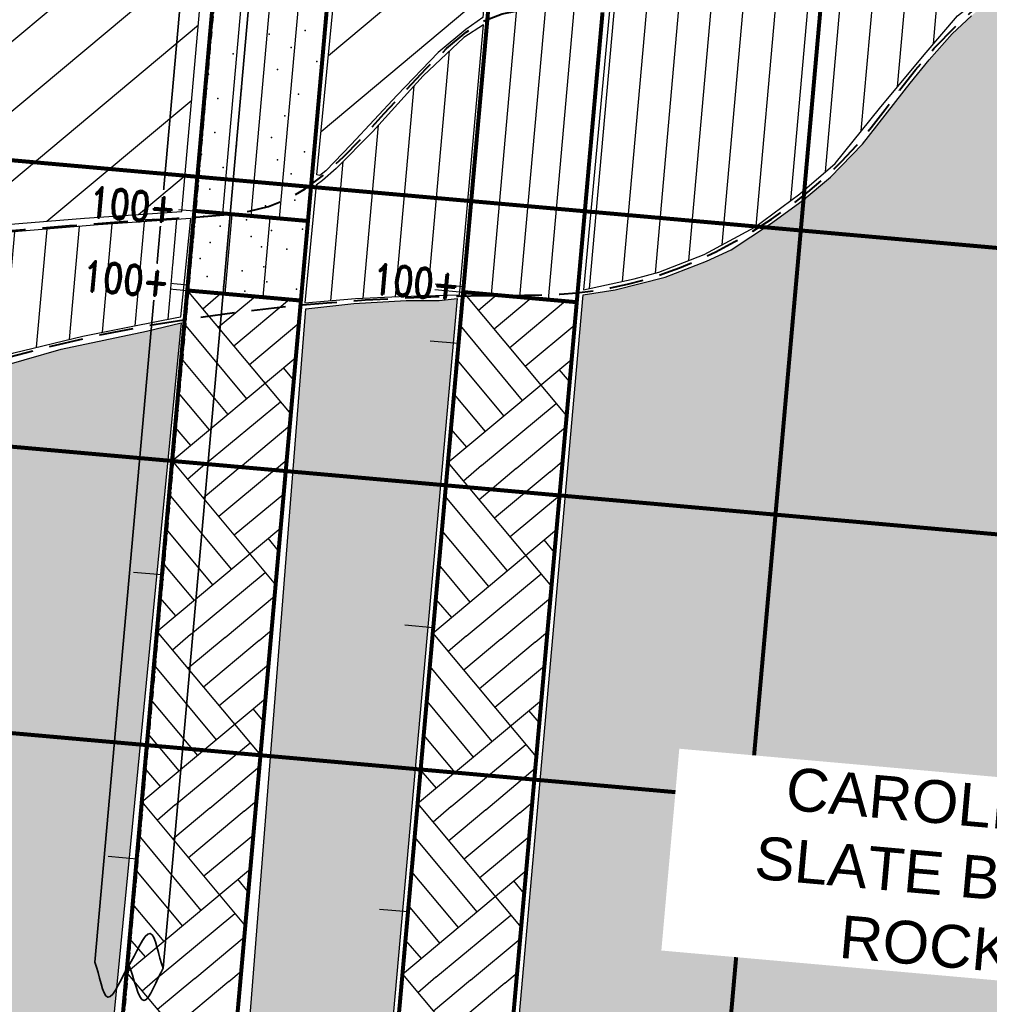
# Model space of a CAD drawing. Header units: feet. Extents: x 1619530 to 2197648, y 451737 to 1192146.
# Tile 26 of 42: x 2196296 to 2196353, y 454046 to 454104. Entities that reach past the tile are written whole.
import ezdxf

# ---------------------------------------------------------------- set-up
doc = ezdxf.new("R2010")
doc.units = ezdxf.units.FT
doc.header["$LTSCALE"] = 0.5
doc.header["$MEASUREMENT"] = 0
for name, pattern in [('DASH', [0.12, 0.08, -0.04]), ('DASHED2', [0.375, 0.25, -0.125]), ('DGN Style 4', [1.601, 0.8, -0.4, 0.001, -0.4]), ('SOLID', [0])]:
    doc.linetypes.add(name, pattern=pattern)
doc.layers.add('B-6', color=92, linetype='SOLID')
doc.layers.add('B-7', color=7, linetype='SOLID')
for name, color, linetype, lineweight in [('BR_CENTER LINES', 254, 'DGN Style 4', 13), ('BR_CONCRETE', 91, 'Continuous', 35), ('BR_GRID LINES', 253, 'DASHED2', 25), ('strat', 7, 'Continuous', 30)]:
    doc.layers.add(name, color=color, linetype=linetype, lineweight=lineweight)
doc.layers.add('paper', color=1, linetype='Continuous', lineweight=30, plot=False)
doc.styles.add('Arial', font='arial.ttf', dxfattribs={"height": 0.0556})
doc.styles.add('ROMAND', font='romand', dxfattribs={"height": 1})
pattern_1 = [(84.9167009, (359759.485, -176921.1593), (-1.8676255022, 0.1661324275), [])]

msp = doc.modelspace()

# ---------------------------------------------------------------- hatches: boundary and pattern name
at = {"layer": 'strat', "lineweight": 25, "transparency": 33554602}
h = msp.add_hatch(dxfattribs=at)
h.set_pattern_fill('ANSI31', color=256, scale=15, angle=39.916700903)
h.set_pattern_definition(pattern_1)
h.paths.add_polyline_path([(2196330.9840973, 454106.4153474), (2196329.2598665, 454087.801266), (2196332.2254253, 454088.4339465), (2196333.6606845, 454088.8310427), (2196336.3118123, 454089.8634031), (2196339.275437, 454091.4583409), (2196341.8946497, 454093.4094365), (2196343.9686819, 454095.1843433), (2196346.5493537, 454098.3960449), (2196349.1639169, 454101.5222212), (2196351.1068267, 454103.8133164), (2196355.2526712, 454107.0508618), (2196360.0269561, 454110.125395), (2196363.8641549, 454151.8625313), (2196362.8662405, 454151.2569004), (2196361.3881753, 454149.7592255), (2196359.9460823, 454148.3651813), (2196356.6898943, 454144.109983), (2196347.436367, 454130.0921953), (2196336.5604641, 454113.2099278), (2196333.3310974, 454109.1352207), (2196331.6511836, 454107.206068)])
h = msp.add_hatch(dxfattribs=at)
h.set_pattern_fill('ANSI31', color=256, scale=15, angle=39.916700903)
h.set_pattern_definition(pattern_1)
h.paths.add_polyline_path([(2196313.6383791, 454093.9186716), (2196312.9795851, 454087.0321902), (2196315.9323767, 454087.2911847), (2196318.4863072, 454087.4077607), (2196322.0100508, 454087.5042468), (2196323.4085991, 454103.2766001), (2196322.2597987, 454102.547589), (2196319.8914388, 454100.2943646), (2196316.9278783, 454097.025411), (2196314.8037248, 454094.8859194), (2196314.0034865, 454094.1859216)])

# ---------------------------------------------------------------- linework, layer by layer
at = {"layer": 'B-6', "const_width": 0.2333333}
for points in [[(2196323.7295855, 454104.5997756), (2196322.2233182, 454087.6666377)], [(2196328.8637644, 454087.0759447), (2196330.3700318, 454104.0090826)], [(2196322.2233182, 454087.6666377), (2196316.0505756, 454018.2739746)], [(2196322.2233182, 454087.6666377), (2196328.8637644, 454087.0759447)], [(2196322.6910218, 454017.6832816), (2196328.8637644, 454087.0759447)]]:
    msp.add_lwpolyline(points, dxfattribs=at)
at = {"layer": 'B-6'}
for points in [[(2196323.8834297, 454087.5189645), (2196325.3896971, 454104.4521024)], [(2196325.5435413, 454087.3712912), (2196327.0498086, 454104.3044291)], [(2196327.2036529, 454087.2236179), (2196328.7099202, 454104.1567558)], [(2196320.5632066, 454087.814311), (2196322.2233182, 454087.6666377)], [(2196320.5927413, 454088.1463333), (2196322.2528528, 454087.9986601)], [(2196322.2233182, 454087.6666377), (2196328.2730713, 454080.4354985)], [(2196324.1822498, 454087.4923833), (2196323.1307812, 454086.5819668)], [(2196326.2075859, 454087.3122219), (2196324.0382441, 454085.497296)], [(2196328.1997198, 454087.135014), (2196324.9457071, 454084.4126251)], [(2196322.0490637, 454085.7077061), (2196325.6759622, 454081.3358203)], [(2196328.7438684, 454085.7280987), (2196325.8531701, 454083.3279542)], [(2196320.2973947, 454084.8261102), (2196321.9575063, 454084.6784369)], [(2196321.3372786, 454077.7059684), (2196328.5684179, 454083.7557216)], [(2196321.8689023, 454083.68237), (2196324.5912913, 454080.4283573)], [(2196328.449787, 454082.4220986), (2196327.845304, 454083.1507462)], [(2196321.6916944, 454081.6902361), (2196323.5066204, 454079.5208943)], [(2196323.2962102, 454077.5317139), (2196327.668096, 454081.1586124)], [(2196325.3215463, 454077.3515526), (2196328.214002, 454079.7714538)], [(2196321.511533, 454079.6649), (2196322.4219495, 454078.6134314)], [(2196321.3372786, 454077.7059685), (2196327.3870317, 454070.4748292)], [(2196323.2962102, 454077.5317139), (2196322.2447416, 454076.6212975)], [(2196327.3136802, 454077.1743446), (2196328.0367941, 454077.7793199)], [(2196325.3215463, 454077.3515526), (2196323.1522045, 454075.5366266)], [(2196327.3136802, 454077.1743446), (2196324.0596675, 454074.4519557)], [(2196321.1630241, 454075.7470368), (2196324.7899225, 454071.3751509)], [(2196327.8576335, 454075.7652342), (2196324.9671305, 454073.3672848)], [(2196320.451239, 454067.7452991), (2196327.6823783, 454073.7950523)], [(2196320.9828627, 454073.7217007), (2196323.7052517, 454070.467688)], [(2196327.5637474, 454072.4614293), (2196326.9592643, 454073.1900769)], [(2196320.8056548, 454071.7295668), (2196322.6205808, 454069.560225)], [(2196322.4101706, 454067.5710446), (2196326.7820564, 454071.197943)], [(2196320.6254934, 454069.7042307), (2196321.5359099, 454068.652762)], [(2196324.4355067, 454067.3908832), (2196327.3279624, 454069.8107845)], [(2196318.8206621, 454068.2249946), (2196320.4807736, 454068.0773214)], [(2196320.451239, 454067.7452992), (2196326.5009921, 454060.5141599)], [(2196326.4276406, 454067.2136753), (2196327.1507545, 454067.8186506)], [(2196322.4101706, 454067.5710446), (2196321.3587019, 454066.6606282)], [(2196324.4355067, 454067.3908832), (2196322.2661649, 454065.5759573)], [(2196326.4276406, 454067.2136753), (2196323.1736279, 454064.4912864)], [(2196320.2769845, 454065.7863674), (2196323.9038829, 454061.4144816)], [(2196326.9715939, 454065.8045648), (2196324.0810909, 454063.4066155)], [(2196319.5651994, 454057.7846299), (2196326.7963387, 454063.834383)], [(2196320.0968231, 454063.7610313), (2196322.819212, 454060.5070186)], [(2196326.6777078, 454062.5007599), (2196326.0732247, 454063.2294075)], [(2196319.9196152, 454061.7688974), (2196321.7345411, 454059.5995557)], [(2196321.524131, 454057.6103753), (2196325.8960168, 454061.2372737)], [(2196319.7394538, 454059.7435613), (2196320.6498702, 454058.6920927)], [(2196323.5494671, 454057.4302139), (2196326.4419228, 454059.8501151)], [(2196325.541601, 454057.2530059), (2196326.2647149, 454057.8579813)], [(2196319.5651994, 454057.7846299), (2196325.6149525, 454050.5534906)], [(2196321.524131, 454057.6103753), (2196320.4726623, 454056.6999588)], [(2196323.5494671, 454057.4302139), (2196321.3801253, 454055.6152879)], [(2196325.541601, 454057.2530059), (2196322.2875883, 454054.530617)], [(2196319.3909449, 454055.8256981), (2196323.0178433, 454051.4538123)], [(2196326.0855543, 454055.8438955), (2196323.1950512, 454053.4459461)], [(2196318.6791598, 454047.8239606), (2196325.9102991, 454053.8737137)], [(2196319.2107835, 454053.800362), (2196321.9331724, 454050.5463493)], [(2196325.7916682, 454052.5400906), (2196325.1871851, 454053.2687382)], [(2196317.3439294, 454051.6238791), (2196319.0040409, 454051.4762058)], [(2196319.0335756, 454051.8082281), (2196320.8485015, 454049.6388863)], [(2196320.6380914, 454047.6497059), (2196325.0099772, 454051.2766043)], [(2196318.8534142, 454049.782892), (2196319.7638306, 454048.7314233)], [(2196322.6634275, 454047.4695445), (2196325.5558832, 454049.8894458)], [(2196318.6791598, 454047.8239606), (2196324.7289129, 454040.5928213)], [(2196320.6380914, 454047.6497059), (2196319.5866227, 454046.7392895)], [(2196322.6634275, 454047.4695445), (2196320.4940857, 454045.6546186)], [(2196324.6555613, 454047.2923366), (2196325.3786753, 454047.8973119)], [(2196324.6555613, 454047.2923366), (2196321.4015487, 454044.5699477)]]:
    msp.add_lwpolyline(points, dxfattribs=at)
at = {"layer": 'B-7', "const_width": 0.2333333}
for points in [[(2196308.1428097, 454110.6713724), (2196306.5184037, 454092.4101452)], [(2196313.1588499, 454091.8194522), (2196314.7832559, 454110.0806793)], [(2196306.5184037, 454092.4101452), (2196306.1049185, 454087.7618329)], [(2196306.5184037, 454092.4101452), (2196313.1588499, 454091.8194522)], [(2196312.7453648, 454087.1711398), (2196313.1588499, 454091.8194522)], [(2196306.1049185, 454087.7618329), (2196300.1979878, 454021.3573706)], [(2196306.1049185, 454087.7618329), (2196312.7453648, 454087.1711398)], [(2196306.838434, 454020.7666775), (2196312.7453648, 454087.1711398)]]:
    msp.add_lwpolyline(points, dxfattribs=at)
at = {"layer": 'B-7'}
for points in [[(2196308.1785153, 454092.262472), (2196309.8029212, 454110.5236991)], [(2196309.8386268, 454092.1147987), (2196311.4630328, 454110.3760258)], [(2196311.4987384, 454091.9671254), (2196313.1231443, 454110.2283526)], [(2196304.8582921, 454092.5578185), (2196306.5184037, 454092.4101452)], [(2196308.3184006, 454087.5649352), (2196308.7318858, 454092.2132475)], [(2196310.5318827, 454087.3680375), (2196310.9453678, 454092.0163499)], [(2196304.444807, 454087.9095061), (2196306.1049185, 454087.7618329)], [(2196304.4743416, 454088.2415285), (2196306.1344532, 454088.0938552)], [(2196306.1049186, 454087.7618329), (2196312.1546717, 454080.5306936)], [(2196308.0638502, 454087.5875784), (2196307.0123815, 454086.677162)], [(2196310.0891863, 454087.407417), (2196307.9198445, 454085.5924911)], [(2196312.0813201, 454087.2302091), (2196308.8273075, 454084.5078202)], [(2196305.9306641, 454085.8029012), (2196309.5575625, 454081.4310154)], [(2196312.6254687, 454085.8232939), (2196309.7347704, 454083.4231493)], [(2196305.2188789, 454077.8011636), (2196312.4500182, 454083.8509167)], [(2196305.7505027, 454083.7775651), (2196308.4728916, 454080.5235525)], [(2196312.3313874, 454082.5172937), (2196311.7269043, 454083.2459414)], [(2196305.5732948, 454081.7854313), (2196307.3882207, 454079.6160895)], [(2196307.1778106, 454077.6269091), (2196311.5496964, 454081.2538075)], [(2196305.3931334, 454079.7600952), (2196306.3035498, 454078.7086265)], [(2196309.2031467, 454077.4467477), (2196312.0956024, 454079.866649)], [(2196305.2188789, 454077.8011636), (2196311.2686321, 454070.5700243)], [(2196307.1778106, 454077.6269091), (2196306.1263419, 454076.7164926)], [(2196309.2031467, 454077.4467477), (2196307.0338049, 454075.6318217)], [(2196311.1952805, 454077.2695398), (2196311.9183945, 454077.8745151)], [(2196311.1952805, 454077.2695398), (2196307.9412678, 454074.5471508)], [(2196305.0446245, 454075.8422319), (2196308.6715229, 454071.4703461)], [(2196311.7392338, 454075.8604293), (2196308.8487308, 454073.46248)], [(2196304.3328393, 454067.8404943), (2196311.5639786, 454073.8902474)], [(2196304.8644631, 454073.8168958), (2196307.586852, 454070.5628831)], [(2196311.4453478, 454072.5566244), (2196310.8408647, 454073.285272)], [(2196304.6872552, 454071.8247619), (2196306.5021811, 454069.6554201)], [(2196302.9680743, 454071.3083906), (2196304.6281859, 454071.1607173)], [(2196306.291771, 454067.6662397), (2196310.6636568, 454071.2931382)], [(2196308.3171071, 454067.4860783), (2196311.2095628, 454069.9059796)], [(2196304.5070938, 454069.7994258), (2196305.4175102, 454068.7479572)], [(2196304.3328393, 454067.8404943), (2196310.3825925, 454060.609355)], [(2196306.291771, 454067.6662397), (2196305.2403023, 454066.7558233)], [(2196310.3092409, 454067.3088704), (2196311.0323549, 454067.9138457)], [(2196308.3171071, 454067.4860783), (2196306.1477653, 454065.6711524)], [(2196310.3092409, 454067.3088704), (2196307.0552282, 454064.5864815)], [(2196304.1585849, 454065.8815626), (2196307.7854833, 454061.5096767)], [(2196310.8531942, 454065.89976), (2196307.9626912, 454063.5018106)], [(2196303.4467997, 454057.879825), (2196310.677939, 454063.9295781)], [(2196303.9784235, 454063.8562265), (2196306.7008124, 454060.6022138)], [(2196310.5593081, 454062.595955), (2196309.9548251, 454063.3246027)], [(2196303.8012155, 454061.8640926), (2196305.6161415, 454059.6947508)], [(2196305.4057313, 454057.7055704), (2196309.7776172, 454061.3324688)], [(2196303.6210542, 454059.8387565), (2196304.5314706, 454058.7872878)], [(2196307.4310674, 454057.525409), (2196310.3235232, 454059.9453103)], [(2196303.4467997, 454057.879825), (2196309.4965529, 454050.6486857)], [(2196309.4232013, 454057.3482011), (2196310.1463152, 454057.9531764)], [(2196305.4057313, 454057.7055704), (2196304.3542627, 454056.7951539)], [(2196307.4310674, 454057.525409), (2196305.2617257, 454055.7104831)], [(2196309.4232013, 454057.3482011), (2196306.1691886, 454054.6258122)], [(2196303.2725452, 454055.9208932), (2196306.8994437, 454051.5490074)], [(2196309.9671546, 454055.9390906), (2196307.0766516, 454053.5411413)], [(2196301.4913416, 454054.707275), (2196303.1514532, 454054.5596017)], [(2196302.5607601, 454047.9191557), (2196309.7918994, 454053.9689088)], [(2196303.0923839, 454053.8955571), (2196305.8147728, 454050.6415444)], [(2196309.6732685, 454052.6352857), (2196309.0687855, 454053.3639333)], [(2196302.9151759, 454051.9034232), (2196304.7301019, 454049.7340814)], [(2196304.5196917, 454047.744901), (2196308.8915775, 454051.3717995)], [(2196302.7350145, 454049.8780871), (2196303.645431, 454048.8266185)], [(2196306.5450278, 454047.5647397), (2196309.4374836, 454049.9846409)], [(2196302.5607601, 454047.9191557), (2196308.6105133, 454040.6880164)], [(2196304.5196917, 454047.744901), (2196303.4682231, 454046.8344846)], [(2196306.5450278, 454047.5647397), (2196304.375686, 454045.7498137)], [(2196308.5371617, 454047.3875317), (2196309.2602756, 454047.992507)], [(2196308.5371617, 454047.3875317), (2196305.283149, 454044.6651428)]]:
    msp.add_lwpolyline(points, dxfattribs=at)
for p in [(2196309.6309236, 454103.5113588), (2196310.8999435, 454102.7291755), (2196312.9907719, 454102.9386833), (2196308.7896711, 454101.5782942), (2196312.1689635, 454101.9469923), (2196313.6821393, 454101.1430905), (2196311.3867802, 454100.6779724), (2196307.3434432, 454100.3683436), (2196309.2765078, 454099.527091), (2196307.8893492, 454098.981185), (2196312.5967309, 454099.2317445), (2196311.8145476, 454097.9627246), (2196307.7121413, 454096.9890512), (2196311.0323644, 454096.6937046), (2196308.9811612, 454096.2068679), (2196312.965429, 454095.8524521), (2196306.929958, 454095.7200312), (2196311.3765917, 454095.3853315), (2196308.198978, 454094.937848), (2196309.4679979, 454094.1556648), (2196312.1832457, 454094.5834321), (2196307.4167947, 454093.668828), (2196312.3842049, 454093.0444218), (2196310.6779485, 454092.7094369), (2196307.081442, 454092.1090737), (2196307.9627008, 454092.2816695), (2196309.5716094, 454091.8875638), (2196312.6110131, 454091.8681843), (2196308.033207, 454091.5224363), (2196311.0214078, 454091.2566244), (2196312.831695, 454091.3465795), (2196306.4948046, 454091.1573087), (2196309.8297798, 454090.906284), (2196307.4465696, 454090.5706713), (2196310.4347704, 454090.3048594), (2196311.9288708, 454090.1719535), (2196306.8599321, 454089.6189063), (2196308.3983345, 454089.9840339), (2196309.3057975, 454088.899363), (2196310.5854897, 454089.1506017), (2196312.8363337, 454089.0872826), (2196307.2693616, 454088.5785374), (2196308.2211266, 454087.9919), (2196310.7555959, 454088.2684236), (2196312.4969493, 454087.8397194), (2196309.47799, 454087.7203781)]:
    msp.add_point(p, dxfattribs=at)
at = {"layer": 'BR_CENTER LINES'}
msp.add_line((2196314.6494463, 454182.6585023), (2196302.0157319, 454040.6329656), dxfattribs=at)
at = {"layer": 'BR_CONCRETE'}
for p, q in [((2196309.3302287, 454145.4333401), (2196300.7090745, 454048.5161545)), ((2196313.3144964, 454145.0789243), (2196304.6933423, 454048.1617386))]:
    msp.add_line(p, q, dxfattribs=at)
for points, knots in [([(2196304.6933423, 454048.1617386), (2196304.4404903, 454048.8420473), (2196304.2482502, 454050.1457404), (2196303.9347865, 454050.2026645), (2196303.5809127, 454050.2669271), (2196303.0901878, 454048.9236935), (2196302.6678884, 454048.284208)], [0, 0, 0, 0, 0.4697228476, 0.4697228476, 0.4697228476, 1, 1, 1, 1]), ([(2196300.7090745, 454048.5161545), (2196300.9619264, 454047.8358458), (2196301.1541666, 454046.5321527), (2196301.4676302, 454046.4752286), (2196301.8215041, 454046.410966), (2196302.312229, 454047.7541996), (2196302.7345284, 454048.3936851)], [0, 0, 0, 0, 0.4697228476, 0.4697228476, 0.4697228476, 1, 1, 1, 1]), ([(2196304.6933423, 454048.1617386), (2196304.3243785, 454047.5367429), (2196303.9050407, 454046.287452), (2196303.5864511, 454046.2867513), (2196303.2267905, 454046.2859604), (2196302.980866, 454047.6947218), (2196302.6780735, 454048.398707)], [0, 0, 0, 0, 0.4697228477, 0.4697228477, 0.4697228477, 1, 1, 1, 1])]:
    msp.add_open_spline(points, degree=3, knots=knots, dxfattribs=at)
at = {"layer": 'BR_GRID LINES', "ltscale": 0.052083, "const_width": 0.2333333}
for points in [[(2196331.6160379, 453975.0581758), (2196350.8135629, 454190.8726783)], [(2195594.9029658, 454157.7189558), (2196441.5598602, 454082.4055887)], [(2195593.4262331, 454141.1178402), (2196440.0831275, 454065.8044731)], [(2195591.9495005, 454124.5167246), (2196438.6063948, 454049.2033575)]]:
    msp.add_lwpolyline(points, dxfattribs=at)
at = {"layer": 'paper'}
for points in [[(2196330.9840973, 454106.4153474), (2196329.2598665, 454087.801266), (2196332.2254253, 454088.4339465), (2196333.6606845, 454088.8310427), (2196336.3118123, 454089.8634031), (2196339.275437, 454091.4583409), (2196341.8946497, 454093.4094365), (2196343.9686819, 454095.1843433), (2196346.5493537, 454098.3960449), (2196349.1639169, 454101.5222212), (2196351.1068267, 454103.8133164), (2196355.2526712, 454107.0508618), (2196360.0269561, 454110.125395), (2196363.8641549, 454151.8625313), (2196362.8662405, 454151.2569004), (2196361.3881753, 454149.7592255), (2196359.9460823, 454148.3651813), (2196356.6898943, 454144.109983), (2196347.436367, 454130.0921953), (2196336.5604641, 454113.2099278), (2196333.3310974, 454109.1352207), (2196331.6511836, 454107.206068)], [(2196313.6762469, 454094.5248803), (2196317.7922956, 454136.8451127), (2196319.5674806, 454137.8609941), (2196322.6679274, 454139.8362734), (2196324.0065158, 454141.7425127), (2196325.7527437, 454143.6255589), (2196326.9492864, 454144.5054384), (2196323.3671697, 454103.7056395), (2196322.3728038, 454103.0152521), (2196320.7696557, 454101.6604768), (2196318.3686067, 454099.1680387), (2196315.6770024, 454096.2818455), (2196314.2020877, 454094.7427811), (2196313.8519893, 454094.4790092)], [(2196313.6383791, 454093.9186716), (2196312.9795851, 454087.0321902), (2196315.9323767, 454087.2911847), (2196318.4863072, 454087.4077607), (2196322.0100508, 454087.5042468), (2196323.4085991, 454103.2766001), (2196322.2597987, 454102.547589), (2196319.8914388, 454100.2943646), (2196316.9278783, 454097.025411), (2196314.8037248, 454094.8859194), (2196314.0034865, 454094.1859216)]]:
    msp.add_lwpolyline(points, close=True, dxfattribs=at)
for points in [[(2196323.0261471, 454017.3220157), (2196329.2336596, 454087.5136356), (2196331.1028588, 454087.7927068), (2196334.0234112, 454088.5387994), (2196336.4486195, 454089.4752563), (2196337.8889717, 454090.1390777), (2196340.1785598, 454091.6479642), (2196342.0299078, 454092.9932721), (2196343.6818074, 454094.3747491), (2196345.564941, 454096.2974575), (2196348.3486507, 454099.8769432), (2196349.4455485, 454101.242843), (2196350.7995695, 454102.7549303), (2196351.9224763, 454103.8026473)], [(2196307.7811475, 454019.9474861), (2196313.0402568, 454086.6805969), (2196315.8477077, 454086.9907845), (2196318.9050163, 454087.1704933), (2196320.821737, 454087.1841787), (2196321.880405, 454087.2824206), (2196315.6745973, 454017.9475928)], [(2196294.3943406, 454083.0946535), (2196298.729992, 454084.3303248), (2196303.7319538, 454085.3787369), (2196305.7572192, 454085.864508), (2196299.3919318, 454020.5826539)]]:
    msp.add_lwpolyline(points, dxfattribs=at)

# ---------------------------------------------------------------- texts
at = {"layer": 'B-6', "insert": (2196322.0581182, 454088.902971), "char_height": 1.767, "width": 4.946968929, "attachment_point": 3, "rotation": 354.916700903, "style": 'ROMAND'}
msp.add_mtext('\\W0.7800;100+', dxfattribs=at)

# ---------------------------------------------------------------- next in the draw order: texts
at = {"layer": 'B-7', "char_height": 1.767, "width": 0.9234342, "attachment_point": 3, "rotation": 354.916700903, "style": 'ROMAND', "bg_fill": 3, "box_fill_scale": 1.1, "bg_fill_color": 256, "bg_fill_transparency": 0}
for insert in [(2196305.4895917, 454093.3886506), (2196305.1056412, 454089.0723605)]:
    msp.add_mtext('\\W0.7800;100+', dxfattribs=dict(at, insert=insert))

# ---------------------------------------------------------------- next in the draw order: hatches: boundary and pattern name
at = {"layer": 'strat', "lineweight": 25, "transparency": 33554602}
h = msp.add_hatch(dxfattribs=at)
h.set_pattern_fill('ANSI31', color=256, scale=25, angle=-5.083299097)
h.set_pattern_definition([(39.9167009, (359759.485, -176921.1593), (-2.005228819, 2.3968067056), [])])
h.paths.add_polyline_path([(2196011.6526673, 454149.710676), (2196012.9445151, 454144.3550149), (2196009.0898646, 454136.9821812), (2196010.7991204, 454127.3111354), (2196007.2709377, 454120.8332724), (2196039.5008834, 454117.3272675), (2196042.1515363, 454146.9329415)])
h.paths.add_polyline_path([(2196049.2153849, 454146.3969634), (2196046.6592749, 454116.4772972), (2196050.4382772, 454115.8368154), (2196055.4157953, 454114.761914), (2196066.121248, 454112.0227499), (2196068.9055412, 454111.2921287), (2196072.7359519, 454110.3446158), (2196075.061929, 454109.7538346), (2196078.0975141, 454143.8277749), (2196073.5868576, 454144.1777333), (2196073.2399327, 454140.710068), (2196066.1585069, 454141.3784302), (2196066.4684019, 454144.8622035)])
h.paths.add_polyline_path([(2196085.1628467, 454143.3255479), (2196082.1392807, 454109.0182085), (2196083.7547878, 454109.0691527), (2196086.4188928, 454109.2657285), (2196090.0189876, 454109.4801475), (2196093.5408429, 454148.4573879)])
h.paths.add_polyline_path([(2196187.9173371, 454098.1045178), (2196190.9367424, 454141.5161483), (2196187.6293851, 454142.0298282), (2196180.1713522, 454144.1080308), (2196172.2531782, 454144.4844486), (2196163.9617579, 454144.8145167), (2196153.4123858, 454145.3774797), (2196138.9228664, 454146.5317728), (2196125.649249, 454146.7555826), (2196117.1224583, 454147.7154411), (2196100.8880562, 454149.9845824), (2196097.1695536, 454109.1532918), (2196119.3812614, 454107.6366491), (2196142.7730326, 454105.9242445), (2196160.6841883, 454104.4949076), (2196168.2755347, 454103.6852264), (2196171.6542355, 454103.1918064), (2196174.1729621, 454102.6483309), (2196176.9641025, 454101.8144355), (2196180.3922126, 454100.5438634), (2196183.61921, 454099.3241117), (2196185.4278749, 454098.7685399), (2196186.8914079, 454098.3469056)])
h.paths.add_polyline_path([(2196212.3880693, 454138.5512593), (2196211.1771208, 454132.5128888), (2196207.0709942, 454087.80528), (2196209.9089921, 454087.534351), (2196217.6146313, 454087.3984376), (2196230.3070389, 454087.6598995), (2196243.3892747, 454088.1189511), (2196266.2696618, 454089.6372832), (2196287.1258192, 454090.9271641), (2196300.0990455, 454091.9821222), (2196305.796564, 454092.3726987), (2196309.2324464, 454131.3997754), (2196304.0497215, 454127.2576834), (2196294.7264745, 454120.1013174), (2196292.8266374, 454119.9215916), (2196286.3655744, 454093.6396237), (2196240.2933461, 454096.6173585), (2196236.4149587, 454096.905791), (2196230.6431809, 454129.277069), (2196225.7104195, 454139.3728538), (2196215.1851016, 454138.6520016), (2196213.1445554, 454138.2049526)])
h.paths.add_polyline_path([(2196313.6762469, 454094.5248803), (2196317.7922956, 454136.8451127), (2196319.5674806, 454137.8609941), (2196322.6679274, 454139.8362734), (2196324.0065158, 454141.7425127), (2196325.7527437, 454143.6255589), (2196326.9492864, 454144.5054384), (2196323.3671697, 454103.7056395), (2196322.3728038, 454103.0152521), (2196320.7696557, 454101.6604768), (2196318.3686067, 454099.1680387), (2196315.6770024, 454096.2818455), (2196314.2020877, 454094.7427811), (2196313.8519893, 454094.4790092)])
h.paths.add_polyline_path([(2196335.1772574, 454149.0976494), (2196340.2144891, 454152.2607411), (2196347.4315391, 454159.3243802), (2196351.7034938, 454163.3325956), (2196354.3529918, 454165.2028808), (2196357.3594633, 454166.0174912), (2196361.1753066, 454166.1454604), (2196364.7164796, 454165.7124912), (2196363.7584112, 454152.1442211), (2196361.9681551, 454150.9356403), (2196360.1254136, 454149.089703), (2196355.4156792, 454143.0044796), (2196349.5141532, 454134.1669415), (2196340.2743097, 454119.6743105), (2196334.4172152, 454110.9987809), (2196332.0221053, 454108.175112), (2196331.0246413, 454107.2882677)])
at = {"layer": 'strat', "lineweight": 25, "transparency": 33554559}
h = msp.add_hatch(dxfattribs=at)
h.set_pattern_fill('AR-PARQ1', color=256, scale=0.65, angle=39.916700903)
h.set_pattern_definition([(129.9167009, (359759.485, -176921.159), (-10.98748067, 0.977378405), [7.8, -7.8]), (129.9167009, (359760.482, -176920.325), (-10.98748067, 0.977378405), [7.8, -7.8]), (129.9167009, (359761.479, -176919.491), (-10.98748067, 0.977378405), [7.8, -7.8]), (129.9167009, (359762.476, -176918.657), (-10.98748067, 0.977378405), [7.8, -7.8]), (129.9167009, (359763.473, -176917.823), (-10.98748067, 0.977378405), [7.8, -7.8]), (129.9167009, (359764.47, -176916.9885), (-10.98748067, 0.977378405), [7.8, -7.8]), (129.9167009, (359765.4674, -176916.154), (-10.98748067, 0.977378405), [7.8, -7.8]), (39.9167009, (359754.48, -176915.177), (10.98748067, -0.977378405), [7.8, -7.8]), (39.9167009, (359753.646, -176914.18), (10.98748067, -0.977378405), [7.8, -7.8]), (39.9167009, (359752.8116, -176913.183), (10.98748067, -0.977378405), [7.8, -7.8]), (39.9167009, (359751.9774, -176912.186), (10.98748067, -0.977378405), [7.8, -7.8]), (39.9167009, (359751.143, -176911.189), (10.98748067, -0.977378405), [7.8, -7.8]), (39.9167009, (359750.309, -176910.1916), (10.98748067, -0.977378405), [7.8, -7.8]), (39.9167009, (359749.475, -176909.1945), (10.98748067, -0.977378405), [7.8, -7.8])])
h.paths.add_polyline_path([(2196007.3467682, 454120.484255), (2196030.1333883, 454118.0060491), (2196039.6101074, 454116.9336751), (2196046.7212687, 454116.1700482), (2196050.6812537, 454115.5545004), (2196055.9528129, 454114.3562769), (2196065.0859386, 454112.0435734), (2196072.5035993, 454110.1932023), (2196075.0262406, 454109.554346), (2196071.7049104, 454074.440159), (2196079.1727094, 454073.9124433), (2196082.1450645, 454108.6342873), (2196083.3770219, 454106.1958505), (2196086.0715767, 454103.5807654), (2196089.1850214, 454101.8455591), (2196086.2295054, 454068.2525366), (2196093.8261691, 454067.528233), (2196096.7158896, 454100.0772166), (2196096.7431281, 454100.5357453), (2196099.5734398, 454099.7956713), (2196104.316103, 454098.3927852), (2196108.6566923, 454097.3060766), (2196113.6049082, 454096.073739), (2196116.1325799, 454095.4585903), (2196119.9478637, 454094.8111728), (2196123.4698526, 454094.3854599), (2196130.7827166, 454093.69712), (2196140.3992306, 454092.8636904), (2196149.4952713, 454092.2831082), (2196154.5409053, 454091.8650768), (2196161.3887699, 454091.0767136), (2196165.8309648, 454090.6183819), (2196169.6764195, 454090.0869602), (2196173.5397349, 454089.4519449), (2196177.1913545, 454088.6833506), (2196179.76999, 454088.0714153), (2196181.6415274, 454087.5988826), (2196182.9841844, 454087.2040024), (2196186.7724765, 454085.7346425), (2196181.0299881, 454022.1118598), (2196188.6986087, 454021.5484116), (2196188.9573271, 454017.9125612), (2196188.5314534, 454011.393606), (2196187.5871218, 454002.9426883), (2196193.2742724, 454001.9234182), (2196199.4172282, 454001.697839), (2196205.4937114, 454071.0440945), (2196211.97065, 454071.2331719), (2196221.3775175, 454071.854547), (2196233.4993818, 454072.9001484), (2196243.8398772, 454073.8996919), (2196258.6367311, 454075.4535316), (2196271.8678818, 454077.4123517), (2196287.9506045, 454081.1931672), (2196294.3943406, 454083.0946535), (2196298.729992, 454084.3303248), (2196303.7319538, 454085.3787369), (2196305.7572192, 454085.864508), (2196299.3919318, 454020.5826539), (2196307.7811475, 454019.9474861), (2196313.0402568, 454086.6805969), (2196315.8477077, 454086.9907845), (2196318.9050163, 454087.1704933), (2196320.821737, 454087.1841787), (2196321.880405, 454087.2824206), (2196315.6745973, 454017.9475928), (2196323.0261471, 454017.3220157), (2196329.2336596, 454087.5136356), (2196331.1028588, 454087.7927068), (2196334.0234112, 454088.5387994), (2196336.4486195, 454089.4752563), (2196337.8889717, 454090.1390777), (2196340.1785598, 454091.6479642), (2196342.0299078, 454092.9932721), (2196343.6818074, 454094.3747491), (2196345.564941, 454096.2974575), (2196348.3486507, 454099.8769432), (2196349.4455485, 454101.242843), (2196350.7995695, 454102.7549303), (2196351.9224763, 454103.8026473), (2196353.5879178, 454105.228004), (2196356.2128474, 454107.1973359), (2196358.10721, 454108.4632157), (2196360.1017471, 454109.7799497), (2196357.2804012, 454079.2298126), (2196364.6081163, 454078.5680023), (2196367.8215502, 454113.752708), (2196368.1420693, 454114.0889345), (2196371.9376721, 454116.3879428), (2196375.8026233, 454118.3948845), (2196378.4420994, 454119.8437296), (2196367.5224, 453998.3097374), (2196375.0228817, 453997.7452314), (2196385.848398, 454120.2988605), (2196386.5609107, 454119.9888752), (2196387.6265086, 454119.257052), (2196388.1264339, 454118.6371796), (2196389.1865483, 454116.9194515), (2196391.3193557, 454110.0103345), (2196393.4615686, 454103.0184291), (2196395.6425059, 454098.254775), (2196399.3950264, 454091.4384548), (2196402.8276623, 454086.4040497), (2196405.9115073, 454082.7205727), (2196410.2029814, 454077.0265073), (2196401.6882306, 454061.9295593), (2196406.2334168, 454024.5062347), (2196394.1391948, 453997.4436442), (2196375.8193284, 453996.2251351), (2196366.1785957, 453997.5005763), (2196353.54461, 454012.2823438), (2196340.8058287, 454018.1039142), (2196323.8556545, 454016.7264824), (2196315.5916596, 454017.6113141), (2196307.9247938, 454019.5537272), (2196297.9433409, 454020.4512675), (2196263.3167095, 454028.8828891), (2196224.5790708, 454021.2972295), (2196200.2465452, 454000.948363), (2196191.6298567, 454000.4579775), (2196182.5102913, 454003.8372986), (2196180.9593795, 454021.352229), (2196166.2377799, 454036.5368134), (2196146.9275707, 454060.9561424), (2196125.5449726, 454069.5456492), (2196094.4064843, 454067.0116979), (2196085.818817, 454068.1568895), (2196078.9387635, 454073.2954702), (2196071.2255002, 454073.9704694), (2196039.6852113, 454081.7023093), (2196025.6984963, 454090.9394117), (2196007.1281737, 454093.9321949), (2196010.7514095, 454105.474102)])
at = {"layer": 'strat', "lineweight": 25, "transparency": 33554602}
h = msp.add_hatch(dxfattribs=at)
h.set_pattern_fill('ANSI31', color=256, scale=15, angle=39.916700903)
h.set_pattern_definition(pattern_1)
h.paths.add_polyline_path([(2196206.820932, 454087.1951379), (2196205.4606423, 454071.5606538), (2196209.3523804, 454071.6535005), (2196218.1108042, 454072.1452606), (2196237.541641, 454073.6866411), (2196256.105853, 454075.7326497), (2196270.5162815, 454077.7695344), (2196278.5671271, 454079.3728325), (2196290.0242212, 454082.3962775), (2196295.9747052, 454084.1245121), (2196300.0090182, 454085.091401), (2196302.9253313, 454085.6654457), (2196305.4876621, 454086.1800606), (2196305.7336625, 454086.218794), (2196306.3061962, 454091.9656495), (2196300.8984447, 454091.5911937), (2196294.1052921, 454091.0359289), (2196287.731758, 454090.3508576), (2196260.3535644, 454088.1326938), (2196229.1942254, 454086.6940999), (2196211.0622588, 454087.0251924), (2196207.4993435, 454087.1201223)])

# ---------------------------------------------------------------- next in the draw order: linework, layer by layer
at = {"layer": 'paper'}
for points in [[(2196212.3880693, 454138.5512593), (2196211.1771208, 454132.5128888), (2196207.0709942, 454087.80528), (2196209.9089921, 454087.534351), (2196217.6146313, 454087.3984376), (2196230.3070389, 454087.6598995), (2196243.3892747, 454088.1189511), (2196266.2696618, 454089.6372832), (2196287.1258192, 454090.9271641), (2196300.0990455, 454091.9821222), (2196305.796564, 454092.3726987), (2196309.2324464, 454131.3997754), (2196304.0497215, 454127.2576834), (2196294.7264745, 454120.1013174), (2196292.8266374, 454119.9215916), (2196286.3655744, 454093.6396237), (2196240.2933461, 454096.6173585), (2196236.4149587, 454096.905791), (2196230.6431809, 454129.277069), (2196225.7104195, 454139.3728538), (2196215.1851016, 454138.6520016), (2196213.1445554, 454138.2049526)], [(2196206.820932, 454087.1951379), (2196205.4606423, 454071.5606538), (2196209.3523804, 454071.6535005), (2196218.1108042, 454072.1452606), (2196237.541641, 454073.6866411), (2196256.105853, 454075.7326497), (2196270.5162815, 454077.7695344), (2196278.5671271, 454079.3728325), (2196290.0242212, 454082.3962775), (2196295.9747052, 454084.1245121), (2196300.0090182, 454085.091401), (2196302.9253313, 454085.6654457), (2196305.4876621, 454086.1800606), (2196305.7336625, 454086.218794), (2196306.3061962, 454091.9656495), (2196300.8984447, 454091.5911937), (2196294.1052921, 454091.0359289), (2196287.731758, 454090.3508576), (2196260.3535644, 454088.1326938), (2196229.1942254, 454086.6940999), (2196211.0622588, 454087.0251924), (2196207.4993435, 454087.1201223)]]:
    msp.add_lwpolyline(points, close=True, dxfattribs=at)
at = {"layer": 'strat', "linetype": 'DASH', "lineweight": 40, "ltscale": 50, "flags": 128}
for points in [[(2196007.1981379, 454120.7171379), (2196012.1328798, 454120.1967057), (2196016.6469406, 454119.7148152), (2196020.7585139, 454119.2710282), (2196024.4857934, 454118.8649064), (2196027.8469727, 454118.4960114), (2196030.8602456, 454118.163905), (2196033.5438057, 454117.8681489), (2196035.9158466, 454117.6083048), (2196037.9980318, 454117.3828759), (2196039.8259044, 454117.1861319), (2196041.4384772, 454117.0112839), (2196042.874763, 454116.8515431), (2196044.1737746, 454116.7001207), (2196045.3745248, 454116.5502277), (2196046.5160266, 454116.3950753), (2196047.6372926, 454116.2278748), (2196048.7731403, 454116.0423977), (2196049.9416047, 454115.8346582), (2196051.1565254, 454115.6012306), (2196052.4317419, 454115.3386894), (2196053.7810938, 454115.0436093), (2196055.2184206, 454114.7125647), (2196056.757562, 454114.3421301), (2196058.4123574, 454113.92888), (2196060.1882301, 454113.4722714), (2196062.0569377, 454112.9832916), (2196063.9818212, 454112.47581), (2196065.926222, 454111.9636965), (2196067.8534812, 454111.4608206), (2196069.72694, 454110.981052), (2196071.5099396, 454110.5382604), (2196073.1658212, 454110.1463154), (2196074.6676333, 454109.8160356), (2196076.0272532, 454109.5460349), (2196077.2662656, 454109.3318763), (2196078.4062552, 454109.1691227), (2196079.4688067, 454109.0533369), (2196080.4755047, 454108.9800819), (2196081.4479338, 454108.9449205), (2196082.4076788, 454108.9434158), (2196083.3721102, 454108.970717), (2196084.3417422, 454109.0203197), (2196085.3128749, 454109.0853061), (2196086.2818084, 454109.1587581), (2196087.2448429, 454109.233758), (2196088.1982783, 454109.3033877), (2196089.1384148, 454109.3607293), (2196090.0615526, 454109.3988649), (2196090.973319, 454109.4120244), (2196091.9166509, 454109.3990285), (2196092.9438124, 454109.359846), (2196094.1070678, 454109.2944452), (2196095.4586812, 454109.202795), (2196097.0509168, 454109.0848638), (2196098.9360387, 454108.9406202), (2196101.1663111, 454108.7700328), (2196103.7777868, 454108.5734673), (2196106.7416721, 454108.3528774), (2196110.0129621, 454108.1106138), (2196113.5466518, 454107.8490274), (2196117.2977363, 454107.570469), (2196121.2212104, 454107.2772893), (2196125.2720693, 454106.9718391), (2196129.4053079, 454106.6564691), (2196133.5744958, 454106.3339042), (2196137.7275007, 454106.0083649), (2196141.8107647, 454105.6844459), (2196145.7707302, 454105.3667417), (2196149.5538393, 454105.0598469), (2196153.1065342, 454104.768356), (2196156.3752572, 454104.4968637), (2196159.3064505, 454104.2499646), (2196161.8622513, 454104.0306478), (2196164.0675773, 454103.835481), (2196165.963041, 454103.6594266), (2196167.5892549, 454103.4974469), (2196168.9868316, 454103.3445042), (2196170.1963838, 454103.1955609), (2196171.258524, 454103.0455793), (2196172.2138648, 454102.8895216), (2196173.0990124, 454102.722708), (2196173.9345469, 454102.5418897), (2196174.7370423, 454102.3441755), (2196175.5230725, 454102.1266745), (2196176.3092113, 454101.8864954), (2196177.1120326, 454101.6207473), (2196177.9481102, 454101.326539), (2196178.8340179, 454101.0009795), (2196179.7824378, 454100.643445), (2196180.7904843, 454100.2623816), (2196181.8513799, 454099.8685026), (2196182.9583472, 454099.4725212), (2196184.1046087, 454099.0851508), (2196185.283387, 454098.7171047), (2196186.4879045, 454098.3790963), (2196187.7113839, 454098.0818389), (2196188.9452403, 454097.8303862), (2196190.1736589, 454097.6071534), (2196191.3790177, 454097.3888962), (2196192.5436945, 454097.1523701), (2196193.6500673, 454096.8743307), (2196194.6805138, 454096.5315337), (2196195.617412, 454096.1007347), (2196196.4431398, 454095.5586894), (2196197.1472919, 454094.8916145), (2196197.7483298, 454094.1235721), (2196198.2719322, 454093.2880856), (2196198.7437774, 454092.4186783), (2196199.189544, 454091.5488736), (2196199.6349103, 454090.7121947), (2196200.105555, 454089.942165), (2196200.6271563, 454089.2723079), (2196201.2267894, 454088.7278427), (2196201.9371151, 454088.3007731), (2196202.7921906, 454087.9747986), (2196203.8260734, 454087.7336191), (2196205.0728209, 454087.5609342), (2196206.5664904, 454087.4404436), (2196208.3411391, 454087.355847), (2196210.4308246, 454087.2908439), (2196212.8622071, 454087.2328889), (2196215.6323588, 454087.1844546), (2196218.730955, 454087.1517684), (2196222.1476707, 454087.1410577), (2196225.8721811, 454087.1585499), (2196229.8941615, 454087.2104723), (2196234.2032871, 454087.3030525), (2196238.7892329, 454087.4425177), (2196243.6307067, 454087.6327775), (2196248.662546, 454087.8684692), (2196253.8086209, 454088.1419126), (2196258.9928013, 454088.4454271), (2196264.1389573, 454088.7713323), (2196269.170959, 454089.1119479), (2196274.0126764, 454089.4595933), (2196278.5879794, 454089.8065881), (2196282.8348303, 454090.1457222), (2196286.7475591, 454090.4716664), (2196290.334588, 454090.7795618), (2196293.6043393, 454091.0645497), (2196296.5652351, 454091.3217712), (2196299.2256976, 454091.5463673), (2196301.5941491, 454091.7334793), (2196303.6790117, 454091.8782483), (2196305.49441, 454091.9828088), (2196307.0772775, 454092.0772697), (2196308.4702503, 454092.1987329), (2196309.7159642, 454092.3843006), (2196310.8570553, 454092.671075), (2196311.9361595, 454093.0961582), (2196312.9959128, 454093.6966523), (2196314.078951, 454094.5096594), (2196315.2177268, 454095.5535757), (2196316.4039594, 454096.7719733), (2196317.6191844, 454098.089718), (2196318.8449377, 454099.4316761), (2196320.062755, 454100.7227134), (2196321.254172, 454101.8876961), (2196322.4007246, 454102.8514902), (2196323.4839485, 454103.5389616), (2196324.4987258, 454103.9155096), (2196325.4933234, 454104.1086659), (2196326.5293549, 454104.2864953), (2196327.6684336, 454104.6170626), (2196328.9721728, 454105.2684327), (2196330.5021859, 454106.4086705), (2196332.3200864, 454108.2058408), (2196334.4874875, 454110.8280083), (2196337.039485, 454114.3745742), (2196339.9051038, 454118.6702835), (2196342.9868513, 454123.4712176), (2196346.1872348, 454128.5334578), (2196349.4087615, 454133.6130853), (2196352.5539389, 454138.4661816), (2196355.5252741, 454142.8488278), (2196358.2252744, 454146.5171054), (2196360.5859453, 454149.2881535), (2196362.6572836, 454151.2233431), (2196364.5187843, 454152.4451032), (2196366.2499425, 454153.0758627), (2196367.9302532, 454153.2380506), (2196369.6392112, 454153.0540958), (2196371.4563116, 454152.6464272), (2196373.4610494, 454152.1374738), (2196375.7496723, 454151.6595682), (2196378.4854389, 454151.3846574), (2196381.8483607, 454151.4945922), (2196386.0184491, 454152.1712233), (2196391.1757155, 454153.5964015), (2196397.5001712, 454155.9519775), (2196405.1718277, 454159.419802), (2196414.3706965, 454164.1817259)], [(2196082.1941096, 454108.9437506), (2196082.2587063, 454108.7764672), (2196082.3635314, 454108.5190493), (2196082.5085969, 454108.1871355), (2196082.6939148, 454107.7963642), (2196082.9194973, 454107.3623739), (2196083.1853561, 454106.900803), (2196083.4915035, 454106.4272899), (2196083.8379513, 454105.9574732), (2196084.223097, 454105.5047268), (2196084.6388799, 454105.073367), (2196085.0756248, 454104.6654456), (2196085.5236563, 454104.2830142), (2196085.9732992, 454103.9281248), (2196086.4148783, 454103.6028291), (2196086.8387181, 454103.3091788), (2196087.2351436, 454103.0492258), (2196087.598407, 454102.8239519), (2196087.9384716, 454102.6300593), (2196088.2692284, 454102.4631804), (2196088.6045681, 454102.3189474), (2196088.9583817, 454102.1929927), (2196089.3445601, 454102.0809487), (2196089.7769942, 454101.9784475), (2196090.2695749, 454101.8811215), (2196090.8332358, 454101.7846115), (2196091.4670818, 454101.6845912), (2196092.1672604, 454101.5767429), (2196092.9299192, 454101.4567489), (2196093.7512057, 454101.3202914), (2196094.6272674, 454101.1630526), (2196095.554252, 454100.9807148), (2196096.5283071, 454100.7689602), (2196097.545792, 454100.5249303), (2196098.6039142, 454100.2516038), (2196099.7000929, 454099.9534185), (2196100.8317475, 454099.6348125), (2196101.9962972, 454099.3002235), (2196103.1911613, 454098.9540894), (2196104.4137592, 454098.6008483), (2196105.66151, 454098.244938), (2196106.9311894, 454097.8904264), (2196108.2169981, 454097.5399014), (2196109.5124931, 454097.195581), (2196110.8112315, 454096.8596831), (2196112.1067703, 454096.5344255), (2196113.3926665, 454096.2220263), (2196114.6624771, 454095.9247034), (2196115.9097592, 454095.6446746), (2196117.1489807, 454095.3825834), (2196118.4782533, 454095.1327748), (2196120.0165999, 454094.8880195), (2196121.8830432, 454094.641088), (2196124.1966058, 454094.384751), (2196127.0763104, 454094.1117789), (2196130.6411799, 454093.8149424), (2196135.0102369, 454093.487012), (2196140.2429736, 454093.1180097), (2196146.16076, 454092.6869634), (2196152.5254353, 454092.1701521), (2196159.098839, 454091.5438551), (2196165.6428104, 454090.7843516), (2196171.919189, 454089.8679206), (2196177.6898141, 454088.7708416), (2196182.716525, 454087.4693935), (2196186.8218602, 454085.9544213), (2196190.0711538, 454084.2750326), (2196192.5904392, 454082.4949006), (2196194.5057496, 454080.6776985), (2196195.9431183, 454078.8870996), (2196197.0285785, 454077.1867771), (2196197.8881634, 454075.6404044), (2196198.6479063, 454074.3116546), (2196199.4329215, 454073.2498017), (2196200.3646468, 454072.4465226), (2196201.5636012, 454071.879095), (2196203.1503036, 454071.5247963), (2196205.2452728, 454071.3609043), (2196207.9690279, 454071.3646966), (2196211.4420877, 454071.5134507), (2196215.784971, 454071.7844442), (2196221.061988, 454072.1577834), (2196227.1126129, 454072.6248888), (2196233.7201112, 454073.1800095), (2196240.6677484, 454073.8173947), (2196247.7387899, 454074.5312934), (2196254.7165012, 454075.3159547), (2196261.3841476, 454076.1656279), (2196267.5249948, 454077.074562), (2196272.9740236, 454078.0345202), (2196277.773078, 454079.0273218), (2196282.0157174, 454080.0323001), (2196285.7955012, 454081.0287886), (2196289.2059889, 454081.9961205), (2196292.3407398, 454082.9136293), (2196295.2933134, 454083.7606483), (2196298.1572692, 454084.5165108), (2196301.0055258, 454085.1654686), (2196303.828439, 454085.7114471), (2196306.5957237, 454086.16329), (2196309.2770951, 454086.5298411), (2196311.8422681, 454086.819944), (2196314.2609577, 454087.0424425), (2196316.502879, 454087.2061804), (2196318.5377468, 454087.3200013), (2196320.345311, 454087.3930094), (2196321.9454596, 454087.4353495), (2196323.3681156, 454087.4574269), (2196324.6432018, 454087.4696468), (2196325.800641, 454087.4824143), (2196326.8703561, 454087.5061348), (2196327.88227, 454087.5512134), (2196328.8663054, 454087.6280554), (2196329.8478063, 454087.7458692), (2196330.8338009, 454087.9090764), (2196331.8267384, 454088.120902), (2196332.8290678, 454088.3845707), (2196333.8432385, 454088.7033075), (2196334.8716997, 454089.0803372), (2196335.9169006, 454089.5188846), (2196336.9812903, 454090.0221747), (2196338.0648883, 454090.5924381), (2196339.1579956, 454091.2279282), (2196340.2484832, 454091.9259044), (2196341.3242223, 454092.683626), (2196342.373084, 454093.4983521), (2196343.3829394, 454094.3673422), (2196344.3416597, 454095.2878554), (2196345.2371161, 454096.257151), (2196346.0683111, 454097.2737183), (2196346.8787734, 454098.3409663), (2196347.7231631, 454099.4635342), (2196348.6561404, 454100.6460611), (2196349.7323654, 454101.8931859), (2196351.0064983, 454103.2095478), (2196352.5331992, 454104.5997859), (2196354.3671281, 454106.0685392), (2196356.5378657, 454107.6134719), (2196358.9746738, 454109.2043487), (2196361.5817347, 454110.8039594), (2196364.2632306, 454112.3750937), (2196366.9233439, 454113.8805413), (2196369.4662567, 454115.2830921), (2196371.7961514, 454116.5455359), (2196373.8172101, 454117.6306624), (2196375.4590831, 454118.5115484), (2196376.7532921, 454119.2024196), (2196377.7568267, 454119.7277887), (2196378.5266763, 454120.1121681), (2196379.1198307, 454120.3800707), (2196379.5932795, 454120.5560091), (2196380.0040121, 454120.6644959), (2196380.4090183, 454120.7300438), (2196380.8543046, 454120.7732929), (2196381.3419459, 454120.7993929), (2196381.8630342, 454120.8096208), (2196382.4086613, 454120.8052539), (2196382.9699192, 454120.7875691), (2196383.5378998, 454120.7578436), (2196384.1036949, 454120.7173546), (2196384.6583966, 454120.6673791), (2196385.1945713, 454120.6068348), (2196385.7106831, 454120.5252019), (2196386.2066709, 454120.4096011), (2196386.6824734, 454120.2471531), (2196387.1380295, 454120.0249788), (2196387.5732778, 454119.7301987), (2196387.9881572, 454119.3499338), (2196388.3826064, 454118.8713047), (2196388.7573794, 454118.2840564), (2196389.1164915, 454117.5884313), (2196389.464773, 454116.7872961), (2196389.8070543, 454115.8835172), (2196390.1481659, 454114.8799615), (2196390.4929382, 454113.7794955), (2196390.8462017, 454112.5849858), (2196391.2127868, 454111.299299), (2196391.5999566, 454109.9241292), (2196392.0247059, 454108.4564793), (2196392.5064618, 454106.8921799), (2196393.0646519, 454105.2270611), (2196393.7187033, 454103.4569536), (2196394.4880436, 454101.5776875), (2196395.3921001, 454099.5850934), (2196396.4503, 454097.4750017), (2196397.67567, 454095.2488481), (2196399.055633, 454092.9304903), (2196400.5712112, 454090.5493917), (2196402.2034266, 454088.1350153), (2196403.9333014, 454085.7168243), (2196405.7418577, 454083.3242819), (2196407.6101176, 454080.9868514), (2196409.5191033, 454078.7339957)]]:
    msp.add_lwpolyline(points, dxfattribs=at)

# ---------------------------------------------------------------- next in the draw order: texts
at = {"layer": 'strat', "color": 7, "insert": (2196335.3094016, 454060.4485963), "char_height": 2.5, "width": 29.726568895, "attachment_point": 1, "rotation": 354.916700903, "style": 'Arial', "bg_fill": 3, "box_fill_scale": 1.2, "bg_fill_color": 256, "bg_fill_transparency": 0}
msp.add_mtext('\\pxqc;CAROLINA SLATE BELT ROCK', dxfattribs=at)

doc.saveas('drawing.dxf')
